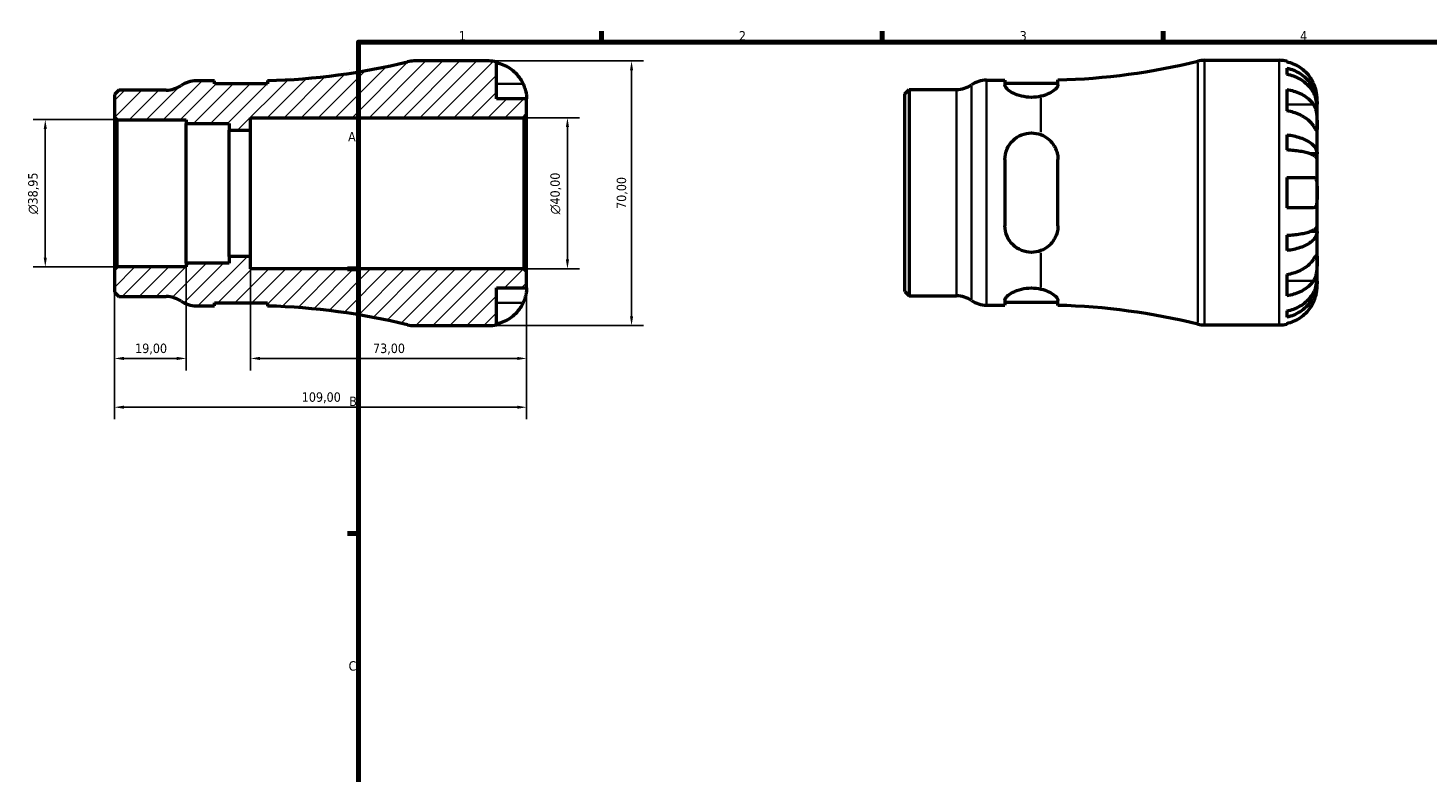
# Model space of a CAD drawing. Header units: millimetres. Extents: x -77 to 663, y 0 to 468.
# Tile 2 of 3: x -77 to 293, y 217 to 414. Entities that reach past the tile are written whole.
import ezdxf

# ---------------------------------------------------------------- set-up
doc = ezdxf.new("R2010")
doc.units = ezdxf.units.MM
for name, color, linetype, lineweight in [('Border (ISO)', 7, 'Continuous', 70), ('Dimension (ISO)', 7, 'Continuous', 25), ('Hatch (ISO)', 7, 'Continuous', 18), ('Visible (ISO)', 7, 'Continuous', 50), ('Visible Narrow (ISO)', 7, 'Continuous', 35)]:
    doc.layers.add(name, color=color, linetype=linetype, lineweight=lineweight)
doc.styles.add('Note Text (ISO)', font='tahoma.ttf')
doc.dimstyles.new('Default (ISO)', dxfattribs={"dimtxt": 2.5, "dimasz": 2.5, "dimexe": 3.175, "dimexo": 0, "dimgap": 0.762, "dimtad": 1, "dimrnd": 1e-08, "dimzin": 0, "dimtxsty": 'Note Text (ISO)', "dimcen": 0.09, "dimdle": 10, "dimclrd": 256, "dimclre": 256, "dimclrt": 232, "dimazin": 0, "dimtfac": 1.40208, "dimtmove": 0, "dimatfit": 3, "dimfxl": 1, "dimtolj": 1, "dimtzin": 0, "dimlwd": -1, "dimlwe": -1, "dimarcsym": 0})

# ---------------------------------------------------------------- blocks, each defined once
blk = doc.blocks.new('Borders Default Border')
at = {"layer": 'Border (ISO)'}
for p, q in [((74.25, 410), (74.25, 412.9)), ((148.5, 410), (148.5, 412.9)), ((222.75, 410), (222.75, 412.9)), ((10, 350), (7.1, 350)), ((10, 280), (7.1, 280))]:
    blk.add_line(p, q, dxfattribs=at)
at = {"layer": 'Border (ISO)', "flags": 128}
blk.add_lwpolyline([(10, 10), (10, 410), (584, 410), (584, 10), (10, 10)], dxfattribs=at)
at = {"layer": 'Border (ISO)', "color": 232, "true_color": 0xca0064, "char_height": 2.5, "attachment_point": 7, "style": 'Note Text (ISO)'}
for s, insert in [('1', (36.56, 410.4)), ('2', (110.62, 410.4)), ('3', (184.85, 410.35)), ('4', (259, 410.4)), ('A', (7.29, 383.75)), ('B', (7.59, 313.75)), ('C', (7.43, 243.71))]:
    blk.add_mtext(s, dxfattribs=dict(at, insert=insert))
blk = doc.blocks.new('*D7')
at = {"layer": 'Defpoints', "color": 0, "transparency": 16777216}
for p in [(44.5, 405), (44.5, 335), (82.24, 335)]:
    blk.add_point(p, dxfattribs=at)
at = {"layer": 'Dimension (ISO)', "transparency": 16777216}
for p, q in [((44.5, 405), (85.41, 405)), ((82.24, 402.5), (82.24, 337.5)), ((44.5, 335), (85.41, 335))]:
    blk.add_line(p, q, dxfattribs=at)
for points in [[(81.82, 402.5), (82.65, 402.5), (82.24, 405)], [(81.82, 337.5), (82.65, 337.5), (82.24, 335)]]:
    blk.add_solid(points, dxfattribs=at)
at = {"layer": 'Dimension (ISO)', "color": 232, "true_color": 0xca0064, "transparency": 16777216, "insert": (78.3, 365.88), "char_height": 2.5, "attachment_point": 1, "rotation": 90, "style": 'Note Text (ISO)'}
blk.add_mtext('\\A1;70,00', dxfattribs=at)
blk = doc.blocks.new('*D8')
at = {"layer": 'Defpoints', "color": 0, "transparency": 16777216}
for p in [(53.8, 390), (65.29, 390), (53.8, 350)]:
    blk.add_point(p, dxfattribs=at)
at = {"layer": 'Dimension (ISO)', "transparency": 16777216}
for p, q in [((53.8, 390), (68.46, 390)), ((65.29, 352.5), (65.29, 387.5)), ((53.8, 350), (68.46, 350))]:
    blk.add_line(p, q, dxfattribs=at)
for points in [[(64.87, 387.5), (65.7, 387.5), (65.29, 390)], [(64.87, 352.5), (65.7, 352.5), (65.29, 350)]]:
    blk.add_solid(points, dxfattribs=at)
at = {"layer": 'Dimension (ISO)', "color": 232, "true_color": 0xca0064, "transparency": 16777216, "insert": (60.76, 364.44), "char_height": 2.5, "attachment_point": 1, "rotation": 90, "style": 'Note Text (ISO)'}
blk.add_mtext('\\A1;\\fAIGDT|b0|i0;\\H2.5000;\\ln\\fTahoma|b0|i0;\\H2.5000;40,00', dxfattribs=at)
blk = doc.blocks.new('*D9')
at = {"layer": 'Defpoints', "color": 0, "transparency": 16777216}
for p in [(-53.8, 389.48), (-72.77, 350.52), (-53.8, 350.52)]:
    blk.add_point(p, dxfattribs=at)
at = {"layer": 'Dimension (ISO)', "transparency": 16777216}
for p, q in [((-53.8, 389.48), (-75.95, 389.48)), ((-72.77, 386.98), (-72.77, 353.02)), ((-53.8, 350.52), (-75.95, 350.52))]:
    blk.add_line(p, q, dxfattribs=at)
for points in [[(-73.19, 386.98), (-72.36, 386.98), (-72.77, 389.48)], [(-73.19, 353.02), (-72.36, 353.02), (-72.77, 350.52)]]:
    blk.add_solid(points, dxfattribs=at)
at = {"layer": 'Dimension (ISO)', "color": 232, "true_color": 0xca0064, "transparency": 16777216, "insert": (-77.3, 364.46), "char_height": 2.5, "attachment_point": 1, "rotation": 90, "style": 'Note Text (ISO)'}
blk.add_mtext('\\A1;\\fAIGDT|b0|i0;\\H2.5000;\\ln\\fTahoma|b0|i0;\\H2.5000;38,95', dxfattribs=at)
blk = doc.blocks.new('*D10')
at = {"layer": 'Defpoints', "color": 0, "transparency": 16777216}
for p in [(-54.5, 349.82), (-35.5, 351.5), (-35.5, 326.33)]:
    blk.add_point(p, dxfattribs=at)
at = {"layer": 'Dimension (ISO)', "transparency": 16777216}
for p, q in [((-54.5, 349.82), (-54.5, 323.15)), ((-35.5, 351.5), (-35.5, 323.15)), ((-52, 326.33), (-38, 326.33))]:
    blk.add_line(p, q, dxfattribs=at)
for points in [[(-52, 326.75), (-52, 325.91), (-54.5, 326.33)], [(-38, 326.75), (-38, 325.91), (-35.5, 326.33)]]:
    blk.add_solid(points, dxfattribs=at)
at = {"layer": 'Dimension (ISO)', "color": 232, "true_color": 0xca0064, "transparency": 16777216, "insert": (-49.02, 330.26), "char_height": 2.5, "attachment_point": 1, "style": 'Note Text (ISO)'}
blk.add_mtext('\\A1;19,00', dxfattribs=at)
blk = doc.blocks.new('*D11')
at = {"layer": 'Defpoints', "color": 0, "transparency": 16777216}
for p in [(-18.5, 353.33), (54.5, 349.3), (54.5, 326.33)]:
    blk.add_point(p, dxfattribs=at)
at = {"layer": 'Dimension (ISO)', "transparency": 16777216}
for p, q in [((-18.5, 353.33), (-18.5, 323.15)), ((54.5, 349.3), (54.5, 323.15)), ((-16, 326.33), (52, 326.33))]:
    blk.add_line(p, q, dxfattribs=at)
for points in [[(-16, 326.75), (-16, 325.91), (-18.5, 326.33)], [(52, 326.75), (52, 325.91), (54.5, 326.33)]]:
    blk.add_solid(points, dxfattribs=at)
at = {"layer": 'Dimension (ISO)', "color": 232, "true_color": 0xca0064, "transparency": 16777216, "insert": (13.88, 330.26), "char_height": 2.5, "attachment_point": 1, "style": 'Note Text (ISO)'}
blk.add_mtext('\\A1;73,00', dxfattribs=at)
blk = doc.blocks.new('*D12')
at = {"layer": 'Defpoints', "color": 0, "transparency": 16777216}
for p in [(-54.5, 349.82), (54.5, 349.3), (-54.5, 313.43)]:
    blk.add_point(p, dxfattribs=at)
at = {"layer": 'Dimension (ISO)', "transparency": 16777216}
for p, q in [((-54.5, 349.82), (-54.5, 310.26)), ((54.5, 349.3), (54.5, 310.26)), ((52, 313.43), (-52, 313.43))]:
    blk.add_line(p, q, dxfattribs=at)
for points in [[(-52, 313.85), (-52, 313.02), (-54.5, 313.43)], [(52, 313.85), (52, 313.02), (54.5, 313.43)]]:
    blk.add_solid(points, dxfattribs=at)
at = {"layer": 'Dimension (ISO)', "color": 232, "true_color": 0xca0064, "transparency": 16777216, "insert": (-4.96, 317.37), "char_height": 2.5, "attachment_point": 1, "style": 'Note Text (ISO)'}
blk.add_mtext('\\A1;109,00', dxfattribs=at)

msp = doc.modelspace()

# ---------------------------------------------------------------- hatches: boundary and pattern name
at = {"layer": 'Hatch (ISO)'}
h = msp.add_hatch(dxfattribs=at)
h.set_pattern_fill('ANSI31', color=256, scale=25.4, style=0)
h.set_pattern_definition([(45, (0, 0), (-2.245064, 2.245064), [])])
edge = h.paths.add_edge_path()
edge.add_line((-54.501, 390.176), (-53.801, 389.476))
edge.add_line((-53.801, 389.476), (-35.501, 389.476))
edge.add_line((-35.501, 389.476), (-35.501, 388.502))
edge.add_line((-35.501, 388.502), (-24.111, 388.502))
edge.add_line((-24.111, 388.502), (-24.111, 386.667))
edge.add_line((-24.111, 386.667), (-18.501, 386.667))
edge.add_line((-18.501, 386.667), (-18.501, 390))
edge.add_line((-18.501, 390), (53.799, 390))
edge.add_line((53.799, 390), (54.499, 390.7))
edge.add_line((54.499, 390.7), (54.499, 395))
edge.add_line((54.499, 395), (46.499, 395))
edge.add_line((46.499, 395), (46.499, 404.798))
edge.add_ellipse((44.499, 395), major_axis=(2, 9.798), ratio=1, start_angle=0, end_angle=11.53696)
edge.add_line((44.499, 405), (24.698, 405))
edge.add_ellipse((24.698, 398), major_axis=(0, 7), ratio=1, start_angle=0, end_angle=13.85834)
edge.add_ellipse((-18.501, 573.106), major_axis=(41.523, -168.31), ratio=1, start_angle=347.62658, end_angle=360, ccw=False)
edge.add_line((-14.009, 399.808), (-14.009, 398.95))
edge.add_line((-14.009, 398.95), (-28.009, 398.95))
edge.add_line((-28.009, 398.95), (-28.009, 399.75))
edge.add_line((-28.009, 399.75), (-32.909, 399.75))
edge.add_ellipse((-32.909, 392.75), major_axis=(0, 7), ratio=1, start_angle=0, end_angle=34.41151)
edge.add_ellipse((-40.821, 404.3), major_axis=(3.956, -5.775), ratio=1, start_angle=325.58849, end_angle=360, ccw=False)
edge.add_line((-40.821, 397.3), (-53.333, 397.3))
edge.add_line((-53.333, 397.3), (-54.501, 396.131))
edge.add_line((-54.501, 396.131), (-54.501, 390.176))
edge = h.paths.add_edge_path()
edge.add_line((-53.801, 350.524), (-54.501, 349.824))
edge.add_line((-54.501, 349.824), (-54.501, 343.869))
edge.add_line((-54.501, 343.869), (-53.333, 342.7))
edge.add_line((-53.333, 342.7), (-40.821, 342.7))
edge.add_ellipse((-40.821, 335.7), major_axis=(0, 7), ratio=1, start_angle=325.58849, end_angle=360, ccw=False)
edge.add_ellipse((-32.909, 347.25), major_axis=(-3.956, -5.775), ratio=1, start_angle=0, end_angle=34.41151)
edge.add_line((-32.909, 340.25), (-28.009, 340.25))
edge.add_line((-28.009, 340.25), (-28.009, 341.05))
edge.add_line((-28.009, 341.05), (-14.009, 341.05))
edge.add_line((-14.009, 341.05), (-14.009, 340.192))
edge.add_ellipse((-18.501, 166.894), major_axis=(4.492, 173.298), ratio=1, start_angle=347.62658, end_angle=360, ccw=False)
edge.add_ellipse((24.698, 342), major_axis=(-1.677, -6.796), ratio=1, start_angle=0, end_angle=13.85834)
edge.add_line((24.698, 335), (44.499, 335))
edge.add_ellipse((44.499, 345), major_axis=(0, -10), ratio=1, start_angle=0, end_angle=11.53696)
edge.add_line((46.499, 335.202), (46.499, 345))
edge.add_line((46.499, 345), (54.499, 345))
edge.add_line((54.499, 345), (54.499, 349.3))
edge.add_line((54.499, 349.3), (53.799, 350))
edge.add_line((53.799, 350), (-18.501, 350))
edge.add_line((-18.501, 350), (-18.501, 353.333))
edge.add_line((-18.501, 353.333), (-24.111, 353.333))
edge.add_line((-24.111, 353.333), (-24.111, 351.498))
edge.add_line((-24.111, 351.498), (-35.501, 351.498))
edge.add_line((-35.501, 351.498), (-35.501, 350.524))
edge.add_line((-35.501, 350.524), (-53.801, 350.524))

# ---------------------------------------------------------------- linework, layer by layer
at = {"layer": 'Visible (ISO)'}
for p, q in [((44.499, 405), (24.698, 405)), ((46.499, 395), (46.499, 404.798)), ((233.678, 405.178), (253.478, 405.178)), ((255.478, 404.976), (255.478, 404.745)), ((-14.009, 399.808), (-14.009, 398.95)), ((176.071, 399.928), (180.971, 399.928)), ((180.971, 399.928), (180.971, 398.597)), ((194.971, 398.657), (194.971, 399.986)), ((255.478, 403.095), (255.478, 401.434)), ((-53.333, 397.3), (-54.501, 396.131)), ((-54.501, 396.131), (-54.501, 390.176)), ((-40.821, 397.3), (-53.333, 397.3)), ((-28.009, 399.75), (-32.909, 399.75)), ((-28.009, 398.95), (-28.009, 399.75)), ((-14.009, 398.95), (-28.009, 398.95)), ((154.478, 396.309), (155.647, 397.478)), ((154.478, 344.046), (154.478, 396.309)), ((155.647, 397.478), (168.159, 397.478)), ((155.647, 397.478), (155.647, 342.878)), ((180.971, 399.128), (194.971, 399.128)), ((255.478, 397.449), (255.478, 391.792)), ((54.499, 395), (46.499, 395)), ((54.499, 390.7), (54.499, 395)), ((263.478, 393.569), (263.453, 393.569)), ((263.478, 393.569), (263.478, 395.178)), ((263.478, 392.957), (263.478, 393.569)), ((263.478, 387.856), (263.478, 392.957)), ((-54.501, 390.176), (-53.801, 389.476)), ((-54.501, 390.176), (-54.501, 349.824)), ((-53.801, 389.476), (-35.501, 389.476)), ((-53.801, 350.524), (-53.801, 389.476)), ((-35.501, 389.476), (-35.501, 388.502)), ((-18.501, 386.667), (-18.501, 390)), ((-18.501, 390), (53.799, 390)), ((53.799, 390), (54.499, 390.7)), ((53.799, 390), (53.799, 350)), ((54.499, 349.3), (54.499, 390.7)), ((-35.501, 388.502), (-24.111, 388.502)), ((-35.501, 351.498), (-35.501, 388.502)), ((-24.111, 388.502), (-24.111, 386.667)), ((-24.111, 386.667), (-18.501, 386.667)), ((-24.111, 353.333), (-24.111, 386.667)), ((-18.501, 353.333), (-18.501, 386.667)), ((255.478, 385.473), (255.478, 381.464)), ((263.478, 380.479), (263.478, 387.856)), ((180.971, 378.978), (180.971, 361.378)), ((194.971, 361.378), (194.971, 378.978)), ((263.478, 380.479), (261.57, 380.479)), ((263.478, 379.001), (263.478, 380.479)), ((263.478, 370.178), (263.478, 379.001)), ((255.478, 374.178), (255.478, 366.178)), ((263.478, 361.355), (263.478, 370.178)), ((263.478, 359.877), (261.57, 359.877)), ((263.478, 359.877), (263.478, 361.355)), ((263.478, 352.5), (263.478, 359.877)), ((255.478, 358.891), (255.478, 354.883)), ((-18.501, 353.333), (-24.111, 353.333)), ((-24.111, 353.333), (-24.111, 351.498)), ((-18.501, 350), (-18.501, 353.333)), ((263.478, 347.399), (263.478, 352.5)), ((-53.801, 350.524), (-54.501, 349.824)), ((-54.501, 349.824), (-54.501, 343.869)), ((-35.501, 350.524), (-53.801, 350.524)), ((-24.111, 351.498), (-35.501, 351.498)), ((-35.501, 351.498), (-35.501, 350.524)), ((53.799, 350), (-18.501, 350)), ((54.499, 349.3), (53.799, 350)), ((54.499, 345), (54.499, 349.3)), ((255.478, 348.564), (255.478, 342.907)), ((46.499, 335.202), (46.499, 345)), ((46.499, 345), (54.499, 345)), ((263.478, 346.787), (263.453, 346.787)), ((263.478, 346.787), (263.478, 347.399)), ((263.478, 345.178), (263.478, 346.787)), ((-54.501, 343.869), (-53.333, 342.7)), ((-53.333, 342.7), (-40.821, 342.7)), ((-28.009, 340.25), (-28.009, 341.05)), ((-28.009, 341.05), (-14.009, 341.05)), ((-14.009, 341.05), (-14.009, 340.192)), ((154.478, 344.046), (155.647, 342.878)), ((155.647, 342.878), (168.159, 342.878)), ((180.971, 341.759), (180.971, 340.428)), ((180.971, 341.228), (194.971, 341.228)), ((194.971, 340.37), (194.971, 341.698)), ((-32.909, 340.25), (-28.009, 340.25)), ((176.071, 340.428), (180.971, 340.428)), ((255.478, 338.921), (255.478, 337.261)), ((24.698, 335), (44.499, 335)), ((233.678, 335.178), (253.478, 335.178)), ((255.478, 335.611), (255.478, 335.38))]:
    msp.add_line(p, q, dxfattribs=at)
for centre, radius, start, end in [((-18.501, 573.106), 173.356, 271.48492, 283.85834), ((24.698, 398), 7, 90, 103.85834), ((44.499, 395), 10, 78.46304, 90), ((190.478, 573.284), 173.356, 271.48492, 283.85834), ((233.678, 398.178), 7, 90, 103.85834), ((253.478, 395.178), 10, 78.46304, 90), ((176.071, 392.928), 7, 90, 124.41151), ((-40.821, 404.3), 7, 270, 304.41151), ((-32.909, 392.75), 7, 90, 124.41151), ((168.159, 404.478), 7, 270, 304.41151), ((-40.821, 335.7), 7, 55.58849, 90), ((-32.909, 347.25), 7, 235.58849, 270), ((168.159, 335.878), 7, 55.58849, 90), ((176.071, 347.428), 7, 235.58849, 270), ((-18.501, 166.894), 173.356, 76.14166, 88.51508), ((190.478, 167.072), 173.356, 76.14166, 88.51508), ((24.698, 342), 7, 256.14166, 270), ((44.499, 345), 10, 270, 281.53696), ((233.678, 342.178), 7, 256.14166, 270), ((253.478, 345.178), 10, 270, 281.53696)]:
    msp.add_arc(centre, radius, start, end, dxfattribs=at)
for points, knots in [([(46.499, 404.567), (47.138, 404.436), (47.762, 404.239), (48.885, 403.772), (49.484, 403.456), (50.602, 402.706), (51.121, 402.271), (51.995, 401.394), (52.43, 400.87), (53.086, 399.883), (53.334, 399.438), (53.539, 399)], [0.18972425, 0.18972425, 0.18972425, 0.18972425, 0.36926522, 0.36926522, 0.55452014, 0.55452014, 0.73977506, 0.73977506, 0.92607912, 0.92607912, 1.06568045, 1.06568045, 1.06568045, 1.06568045]), ([(262.519, 399.178), (262.313, 399.616), (262.065, 400.061), (261.41, 401.047), (260.975, 401.571), (260.101, 402.449), (259.582, 402.884), (258.464, 403.634), (257.864, 403.95), (256.742, 404.416), (256.117, 404.614), (255.478, 404.745)], [4.90264375, 4.90264375, 4.90264375, 4.90264375, 5.04224508, 5.04224508, 5.22854914, 5.22854914, 5.41380406, 5.41380406, 5.59905898, 5.59905898, 5.77859995, 5.77859995, 5.77859995, 5.77859995]), ([(255.478, 403.095), (256.119, 402.968), (256.746, 402.776), (257.87, 402.325), (258.47, 402.02), (259.588, 401.295), (260.108, 400.875), (260.981, 400.028), (261.415, 399.523), (262.163, 398.435), (262.478, 397.853), (262.951, 396.744), (263.154, 396.114), (263.417, 394.827), (263.478, 394.171), (263.478, 393.569)], [0.1897184, 0.1897184, 0.1897184, 0.1897184, 0.3698032, 0.3698032, 0.5549844, 0.5549844, 0.7401655, 0.7401655, 0.9258164, 0.9258164, 1.1114673, 1.1114673, 1.2978252, 1.2978252, 1.484183, 1.484183, 1.484183, 1.484183]), ([(263.478, 392.957), (263.478, 393.492), (263.417, 394.077), (263.154, 395.222), (262.951, 395.782), (262.478, 396.77), (262.163, 397.288), (261.415, 398.255), (260.981, 398.705), (260.108, 399.458), (259.588, 399.833), (258.47, 400.478), (257.87, 400.749), (256.746, 401.151), (256.119, 401.321), (255.478, 401.434)], [4.4593823, 4.4593823, 4.4593823, 4.4593823, 4.6457401, 4.6457401, 4.832098, 4.832098, 5.0177489, 5.0177489, 5.2033998, 5.2033998, 5.388581, 5.388581, 5.5737621, 5.5737621, 5.753847, 5.753847, 5.753847, 5.753847]), ([(53.539, 399), (53.608, 398.853), (53.673, 398.706), (53.834, 398.32), (53.923, 398.083), (54.089, 397.592), (54.163, 397.341), (54.315, 396.743), (54.376, 396.414), (54.467, 395.779), (54.485, 395.501), (54.501, 395.105), (54.499, 395), (54.499, 395)], [-0.64008532, -0.64008532, -0.64008532, -0.64008532, -0.59222185, -0.59222185, -0.51595037, -0.51595037, -0.43235608, -0.43235608, -0.30863031, -0.30863031, -0.15844955, -0.15844955, 0, 0, 0, 0]), ([(190.478, 395.671), (189.676, 395.486), (188.803, 395.385), (187.971, 395.385), (187.084, 395.385), (186.154, 395.5), (184.464, 395.915), (183.704, 396.212), (182.459, 396.844), (181.904, 397.228), (181.159, 397.964), (180.971, 398.314), (180.971, 398.597)], [-0.2497708, -0.2497708, -0.2497708, -0.2497708, 0, 0, 0, 0.2658348, 0.2658348, 0.5316696, 0.5316696, 0.8186992, 0.8186992, 1.1057288, 1.1057288, 1.1057288, 1.1057288]), ([(194.971, 398.657), (194.971, 398.594), (194.961, 398.527), (194.924, 398.384), (194.893, 398.307), (194.749, 398.024), (194.578, 397.806), (193.94, 397.19), (193.348, 396.78), (191.99, 396.119), (191.273, 395.854), (190.478, 395.671)], [-0.89376333, -0.89376333, -0.89376333, -0.89376333, -0.82901237, -0.82901237, -0.75868071, -0.75868071, -0.57808432, -0.57808432, -0.26142214, -0.26142214, -0.00004318, -0.00004318, -0.00004318, -0.00004318]), ([(255.478, 397.449), (256.117, 397.356), (256.742, 397.217), (257.864, 396.887), (258.464, 396.664), (259.582, 396.133), (260.101, 395.825), (260.975, 395.205), (261.41, 394.834), (262.065, 394.137), (262.313, 393.822), (262.519, 393.512)], [0.18972425, 0.18972425, 0.18972425, 0.18972425, 0.36926522, 0.36926522, 0.55452014, 0.55452014, 0.73977506, 0.73977506, 0.92607912, 0.92607912, 1.06568045, 1.06568045, 1.06568045, 1.06568045]), ([(263.478, 395.178), (263.478, 395.178), (263.479, 395.221), (263.476, 395.398), (263.472, 395.54), (263.44, 395.988), (263.402, 396.332), (263.272, 397.008), (263.203, 397.3), (263.046, 397.839), (262.968, 398.077), (262.788, 398.563), (262.686, 398.811), (262.557, 399.096), (262.538, 399.137), (262.519, 399.178)], [-2.77804136, -2.77804136, -2.77804136, -2.77804136, -2.67672151, -2.67672151, -2.56558131, -2.56558131, -2.40960112, -2.40960112, -2.30519389, -2.30519389, -2.22617552, -2.22617552, -2.14450488, -2.14450488, -2.1308178, -2.1308178, -2.1308178, -2.1308178]), ([(262.519, 393.512), (262.577, 393.424), (262.633, 393.332), (262.794, 393.038), (262.892, 392.823), (263.067, 392.348), (263.144, 392.089), (263.295, 391.434), (263.356, 391.033), (263.446, 390.125), (263.464, 389.628), (263.48, 388.674), (263.478, 388.23), (263.478, 387.856)], [-0.64434498, -0.64434498, -0.64434498, -0.64434498, -0.60308586, -0.60308586, -0.52007987, -0.52007987, -0.43273909, -0.43273909, -0.31000661, -0.31000661, -0.15868997, -0.15868997, 0, 0, 0, 0]), ([(262.519, 387.856), (262.313, 388.165), (262.065, 388.48), (261.41, 389.177), (260.975, 389.548), (260.101, 390.169), (259.582, 390.476), (258.464, 391.007), (257.864, 391.23), (256.742, 391.56), (256.117, 391.699), (255.478, 391.792)], [4.90264375, 4.90264375, 4.90264375, 4.90264375, 5.04224508, 5.04224508, 5.22854914, 5.22854914, 5.41380406, 5.41380406, 5.59905898, 5.59905898, 5.77859995, 5.77859995, 5.77859995, 5.77859995]), ([(180.971, 378.978), (180.971, 379.892), (181.159, 380.85), (181.904, 382.597), (182.459, 383.386), (183.704, 384.59), (184.464, 385.105), (186.154, 385.799), (187.084, 385.978), (188.803, 385.978), (189.676, 385.821), (190.478, 385.513)], [1.0668555, 1.0668555, 1.0668555, 1.0668555, 1.3538851, 1.3538851, 1.6409147, 1.6409147, 1.9067495, 1.9067495, 2.1725843, 2.1725843, 2.4223551, 2.4223551, 2.4223551, 2.4223551]), ([(190.478, 385.513), (191.271, 385.209), (191.987, 384.769), (193.352, 383.566), (193.949, 382.753), (194.588, 381.329), (194.758, 380.782), (194.933, 379.81), (194.971, 379.396), (194.971, 378.978)], [-0.89705187, -0.89705187, -0.89705187, -0.89705187, -0.63537523, -0.63537523, -0.31444793, -0.31444793, -0.13133071, -0.13133071, 0, 0, 0, 0]), ([(255.478, 385.473), (256.119, 385.406), (256.746, 385.306), (257.87, 385.069), (258.47, 384.909), (259.588, 384.529), (260.108, 384.309), (260.981, 383.865), (261.415, 383.6), (262.163, 383.03), (262.478, 382.725), (262.951, 382.143), (263.154, 381.813), (263.417, 381.139), (263.478, 380.794), (263.478, 380.479)], [0.1897184, 0.1897184, 0.1897184, 0.1897184, 0.3698032, 0.3698032, 0.5549844, 0.5549844, 0.7401655, 0.7401655, 0.9258164, 0.9258164, 1.1114673, 1.1114673, 1.2978252, 1.2978252, 1.484183, 1.484183, 1.484183, 1.484183]), ([(263.478, 387.856), (263.478, 387.646), (263.478, 387.461), (263.477, 387.133), (263.475, 386.997), (263.457, 386.756), (263.436, 386.685), (263.349, 386.683), (263.286, 386.745), (263.13, 386.947), (263.053, 387.057), (262.875, 387.319), (262.775, 387.468), (262.618, 387.705), (262.569, 387.779), (262.519, 387.856)], [0, 0, 0, 0, 0.08884908, 0.08884908, 0.18379648, 0.18379648, 0.31419699, 0.31419699, 0.43784665, 0.43784665, 0.52411276, 0.52411276, 0.60765264, 0.60765264, 0.6434969, 0.6434969, 0.6434969, 0.6434969]), ([(263.478, 379.001), (263.478, 379.156), (263.417, 379.326), (263.154, 379.659), (262.951, 379.822), (262.478, 380.109), (262.163, 380.259), (261.415, 380.541), (260.981, 380.671), (260.108, 380.89), (259.588, 380.999), (258.47, 381.186), (257.87, 381.265), (256.746, 381.382), (256.119, 381.432), (255.478, 381.464)], [4.4593823, 4.4593823, 4.4593823, 4.4593823, 4.6457401, 4.6457401, 4.832098, 4.832098, 5.0177489, 5.0177489, 5.2033998, 5.2033998, 5.388581, 5.388581, 5.5737621, 5.5737621, 5.753847, 5.753847, 5.753847, 5.753847]), ([(255.478, 374.178), (256.117, 374.178), (256.742, 374.178), (257.864, 374.178), (258.464, 374.178), (259.582, 374.178), (260.101, 374.178), (260.975, 374.178), (261.41, 374.178), (262.065, 374.178), (262.313, 374.178), (262.519, 374.178)], [0.18972425, 0.18972425, 0.18972425, 0.18972425, 0.36926522, 0.36926522, 0.55452014, 0.55452014, 0.73977506, 0.73977506, 0.92607912, 0.92607912, 1.06568045, 1.06568045, 1.06568045, 1.06568045]), ([(262.519, 374.178), (262.587, 374.178), (262.653, 374.17), (262.814, 374.127), (262.903, 374.079), (263.069, 373.931), (263.142, 373.828), (263.294, 373.505), (263.356, 373.258), (263.446, 372.602), (263.464, 372.18), (263.48, 371.229), (263.478, 370.706), (263.478, 370.178)], [-0.64008532, -0.64008532, -0.64008532, -0.64008532, -0.59222185, -0.59222185, -0.51595037, -0.51595037, -0.43235608, -0.43235608, -0.30863031, -0.30863031, -0.15844955, -0.15844955, 0, 0, 0, 0]), ([(263.478, 370.178), (263.478, 369.84), (263.479, 369.504), (263.476, 368.818), (263.472, 368.475), (263.44, 367.71), (263.402, 367.321), (263.272, 366.8), (263.203, 366.63), (263.046, 366.4), (262.968, 366.325), (262.788, 366.217), (262.686, 366.187), (262.557, 366.178), (262.538, 366.178), (262.519, 366.178)], [-2.77804136, -2.77804136, -2.77804136, -2.77804136, -2.67672151, -2.67672151, -2.56558131, -2.56558131, -2.40960112, -2.40960112, -2.30519389, -2.30519389, -2.22617552, -2.22617552, -2.14450488, -2.14450488, -2.1308178, -2.1308178, -2.1308178, -2.1308178]), ([(262.519, 366.178), (262.313, 366.178), (262.065, 366.178), (261.41, 366.178), (260.975, 366.178), (260.101, 366.178), (259.582, 366.178), (258.464, 366.178), (257.864, 366.178), (256.742, 366.178), (256.117, 366.178), (255.478, 366.178)], [4.90264375, 4.90264375, 4.90264375, 4.90264375, 5.04224508, 5.04224508, 5.22854914, 5.22854914, 5.41380406, 5.41380406, 5.59905898, 5.59905898, 5.77859995, 5.77859995, 5.77859995, 5.77859995]), ([(190.478, 354.842), (189.676, 354.535), (188.803, 354.378), (187.971, 354.378), (187.084, 354.378), (186.154, 354.556), (184.464, 355.251), (183.704, 355.766), (182.459, 356.969), (181.904, 357.759), (181.159, 359.506), (180.971, 360.464), (180.971, 361.378)], [-0.2497708, -0.2497708, -0.2497708, -0.2497708, 0, 0, 0, 0.2658348, 0.2658348, 0.5316696, 0.5316696, 0.8186992, 0.8186992, 1.1057288, 1.1057288, 1.1057288, 1.1057288]), ([(194.971, 361.378), (194.971, 361.171), (194.961, 360.965), (194.924, 360.538), (194.893, 360.317), (194.749, 359.54), (194.578, 359), (193.94, 357.592), (193.348, 356.788), (191.99, 355.589), (191.273, 355.148), (190.478, 354.842)], [-0.89376333, -0.89376333, -0.89376333, -0.89376333, -0.82901237, -0.82901237, -0.75868071, -0.75868071, -0.57808432, -0.57808432, -0.26142214, -0.26142214, -0.00004318, -0.00004318, -0.00004318, -0.00004318]), ([(255.478, 358.891), (256.119, 358.924), (256.746, 358.974), (257.87, 359.09), (258.47, 359.169), (259.588, 359.357), (260.108, 359.465), (260.981, 359.685), (261.415, 359.815), (262.163, 360.096), (262.478, 360.247), (262.951, 360.534), (263.154, 360.697), (263.417, 361.029), (263.478, 361.199), (263.478, 361.355)], [0.1897184, 0.1897184, 0.1897184, 0.1897184, 0.3698032, 0.3698032, 0.5549844, 0.5549844, 0.7401655, 0.7401655, 0.9258164, 0.9258164, 1.1114673, 1.1114673, 1.2978252, 1.2978252, 1.484183, 1.484183, 1.484183, 1.484183]), ([(263.478, 359.877), (263.478, 359.561), (263.417, 359.217), (263.154, 358.542), (262.951, 358.212), (262.478, 357.631), (262.163, 357.325), (261.415, 356.756), (260.981, 356.491), (260.108, 356.047), (259.588, 355.826), (258.47, 355.446), (257.87, 355.287), (256.746, 355.05), (256.119, 354.95), (255.478, 354.883)], [4.4593823, 4.4593823, 4.4593823, 4.4593823, 4.6457401, 4.6457401, 4.832098, 4.832098, 5.0177489, 5.0177489, 5.2033998, 5.2033998, 5.388581, 5.388581, 5.5737621, 5.5737621, 5.753847, 5.753847, 5.753847, 5.753847]), ([(255.478, 348.564), (256.117, 348.656), (256.742, 348.796), (257.864, 349.126), (258.464, 349.349), (259.582, 349.88), (260.101, 350.187), (260.975, 350.808), (261.41, 351.178), (262.065, 351.876), (262.313, 352.19), (262.519, 352.5)], [0.18972425, 0.18972425, 0.18972425, 0.18972425, 0.36926522, 0.36926522, 0.55452014, 0.55452014, 0.73977506, 0.73977506, 0.92607912, 0.92607912, 1.06568045, 1.06568045, 1.06568045, 1.06568045]), ([(262.519, 352.5), (262.577, 352.588), (262.633, 352.673), (262.794, 352.916), (262.892, 353.062), (263.067, 353.32), (263.144, 353.428), (263.295, 353.621), (263.356, 353.677), (263.446, 353.664), (263.464, 353.563), (263.48, 353.17), (263.478, 352.874), (263.478, 352.5)], [-0.64434498, -0.64434498, -0.64434498, -0.64434498, -0.60308586, -0.60308586, -0.52007987, -0.52007987, -0.43273909, -0.43273909, -0.31000661, -0.31000661, -0.15868997, -0.15868997, 0, 0, 0, 0]), ([(263.478, 352.5), (263.478, 352.291), (263.478, 352.059), (263.477, 351.541), (263.475, 351.254), (263.457, 350.544), (263.436, 350.113), (263.349, 349.271), (263.286, 348.868), (263.13, 348.217), (263.053, 347.962), (262.875, 347.493), (262.775, 347.279), (262.618, 347), (262.569, 346.92), (262.519, 346.843)], [0, 0, 0, 0, 0.08884908, 0.08884908, 0.18379648, 0.18379648, 0.31419699, 0.31419699, 0.43784665, 0.43784665, 0.52411276, 0.52411276, 0.60765264, 0.60765264, 0.6434969, 0.6434969, 0.6434969, 0.6434969]), ([(54.499, 345), (54.499, 345), (54.499, 344.957), (54.496, 344.78), (54.492, 344.638), (54.46, 344.19), (54.423, 343.846), (54.293, 343.17), (54.224, 342.877), (54.067, 342.339), (53.989, 342.101), (53.809, 341.615), (53.707, 341.367), (53.577, 341.082), (53.558, 341.041), (53.539, 341)], [-2.77804136, -2.77804136, -2.77804136, -2.77804136, -2.67672151, -2.67672151, -2.56558131, -2.56558131, -2.40960112, -2.40960112, -2.30519389, -2.30519389, -2.22617552, -2.22617552, -2.14450488, -2.14450488, -2.1308178, -2.1308178, -2.1308178, -2.1308178]), ([(180.971, 341.759), (180.971, 342.042), (181.159, 342.392), (181.904, 343.127), (182.459, 343.511), (183.704, 344.143), (184.464, 344.44), (186.154, 344.856), (187.084, 344.97), (188.803, 344.97), (189.676, 344.87), (190.478, 344.685)], [1.0668555, 1.0668555, 1.0668555, 1.0668555, 1.3538851, 1.3538851, 1.6409147, 1.6409147, 1.9067495, 1.9067495, 2.1725843, 2.1725843, 2.4223551, 2.4223551, 2.4223551, 2.4223551]), ([(190.478, 344.685), (191.271, 344.502), (191.987, 344.238), (193.352, 343.575), (193.949, 343.16), (194.588, 342.539), (194.758, 342.319), (194.933, 341.967), (194.971, 341.827), (194.971, 341.698)], [-0.89705187, -0.89705187, -0.89705187, -0.89705187, -0.63537523, -0.63537523, -0.31444793, -0.31444793, -0.13133071, -0.13133071, 0, 0, 0, 0]), ([(255.478, 338.921), (256.119, 339.035), (256.746, 339.205), (257.87, 339.607), (258.47, 339.878), (259.588, 340.523), (260.108, 340.897), (260.981, 341.651), (261.415, 342.1), (262.163, 343.068), (262.478, 343.586), (262.951, 344.574), (263.154, 345.134), (263.417, 346.279), (263.478, 346.864), (263.478, 347.399)], [0.1897184, 0.1897184, 0.1897184, 0.1897184, 0.3698032, 0.3698032, 0.5549844, 0.5549844, 0.7401655, 0.7401655, 0.9258164, 0.9258164, 1.1114673, 1.1114673, 1.2978252, 1.2978252, 1.484183, 1.484183, 1.484183, 1.484183]), ([(262.519, 346.843), (262.313, 346.533), (262.065, 346.219), (261.41, 345.521), (260.975, 345.151), (260.101, 344.53), (259.582, 344.223), (258.464, 343.692), (257.864, 343.469), (256.742, 343.139), (256.117, 343), (255.478, 342.907)], [4.90264375, 4.90264375, 4.90264375, 4.90264375, 5.04224508, 5.04224508, 5.22854914, 5.22854914, 5.41380406, 5.41380406, 5.59905898, 5.59905898, 5.77859995, 5.77859995, 5.77859995, 5.77859995]), ([(263.478, 346.787), (263.478, 346.185), (263.417, 345.528), (263.154, 344.242), (262.951, 343.612), (262.478, 342.503), (262.163, 341.92), (261.415, 340.833), (260.981, 340.328), (260.108, 339.481), (259.588, 339.061), (258.47, 338.336), (257.87, 338.031), (256.746, 337.579), (256.119, 337.388), (255.478, 337.261)], [4.4593823, 4.4593823, 4.4593823, 4.4593823, 4.6457401, 4.6457401, 4.832098, 4.832098, 5.0177489, 5.0177489, 5.2033998, 5.2033998, 5.388581, 5.388581, 5.5737621, 5.5737621, 5.753847, 5.753847, 5.753847, 5.753847]), ([(262.519, 341.178), (262.587, 341.324), (262.653, 341.472), (262.814, 341.858), (262.903, 342.095), (263.069, 342.586), (263.142, 342.837), (263.294, 343.435), (263.356, 343.764), (263.446, 344.399), (263.464, 344.677), (263.48, 345.073), (263.478, 345.178), (263.478, 345.178)], [-0.64008532, -0.64008532, -0.64008532, -0.64008532, -0.59222185, -0.59222185, -0.51595037, -0.51595037, -0.43235608, -0.43235608, -0.30863031, -0.30863031, -0.15844955, -0.15844955, 0, 0, 0, 0]), ([(53.539, 341), (53.334, 340.562), (53.086, 340.117), (52.43, 339.13), (51.995, 338.606), (51.121, 337.729), (50.602, 337.294), (49.484, 336.544), (48.885, 336.228), (47.762, 335.761), (47.138, 335.564), (46.499, 335.433)], [4.90264375, 4.90264375, 4.90264375, 4.90264375, 5.04224508, 5.04224508, 5.22854914, 5.22854914, 5.41380406, 5.41380406, 5.59905898, 5.59905898, 5.77859995, 5.77859995, 5.77859995, 5.77859995]), ([(255.478, 335.611), (256.117, 335.742), (256.742, 335.939), (257.864, 336.406), (258.464, 336.721), (259.582, 337.472), (260.101, 337.907), (260.975, 338.784), (261.41, 339.308), (262.065, 340.295), (262.313, 340.739), (262.519, 341.178)], [0.18972425, 0.18972425, 0.18972425, 0.18972425, 0.36926522, 0.36926522, 0.55452014, 0.55452014, 0.73977506, 0.73977506, 0.92607912, 0.92607912, 1.06568045, 1.06568045, 1.06568045, 1.06568045])]:
    msp.add_open_spline(points, degree=3, knots=knots, dxfattribs=at)
at = {"layer": 'Visible Narrow (ISO)'}
for p, q in [((232.001, 335.81), (232.001, 404.546)), ((233.678, 404.747), (233.678, 335.609)), ((253.478, 335.609), (253.478, 404.747)), ((53.187, 399), (46.851, 399)), ((168.159, 343.214), (168.159, 397.142)), ((172.115, 342.004), (172.115, 398.352)), ((176.071, 399.562), (176.071, 340.794)), ((190.478, 386.13), (190.478, 395.289)), ((262.167, 393.512), (255.83, 393.512)), ((190.478, 345.066), (190.478, 354.225)), ((262.167, 346.843), (255.83, 346.843)), ((53.187, 341), (46.851, 341))]:
    msp.add_line(p, q, dxfattribs=at)

# ---------------------------------------------------------------- block references
msp.add_blockref('Borders Default Border', (0, 0))

# ---------------------------------------------------------------- dimensions: what is measured, and where the dimension line sits
at = {"layer": 'Dimension (ISO)'}
for base, p1, p2, angle, picture, middle in [((82.237, 335), (44.499, 405), (44.499, 335), 90, '*D7', (82.237, 370)), ((54.499, 326.329), (-18.501, 353.333), (54.499, 349.3), 180, '*D11', (17.999, 326.329)), ((-54.501, 313.434), (54.499, 349.3), (-54.501, 349.824), 180, '*D12', (-0.001, 313.434))]:
    dim = msp.add_linear_dim(base=base, p1=p1, p2=p2, angle=angle, dimstyle='Default (ISO)', override={"dimdec": 2, "dimtp": 0, "dimtm": 0, "dimtdec": 2, "dimtofl": 0, "dimatfit": 1}, dxfattribs=at)
    dim.commit()
    dim.dimension.update_dxf_attribs({"geometry": picture, "text_midpoint": middle, "dimtype": 160})
for base, p1, p2, picture, middle in [((-72.773, 350.524), (-53.801, 389.476), (-53.801, 350.524), '*D9', (-72.773, 370)), ((65.286, 390), (53.799, 350), (53.799, 390), '*D8', (65.286, 370))]:
    dim = msp.add_linear_dim(base=base, p1=p1, p2=p2, angle=90, text='\\fAIGDT|b0|i0;\\H2.5000;\\ln\\fTahoma|b0|i0;\\H2.5000;<>', dimstyle='Default (ISO)', override={"dimdec": 2, "dimtp": 0, "dimtm": 0, "dimtdec": 2, "dimtofl": 0, "dimatfit": 1}, dxfattribs=at)
    dim.commit()
    dim.dimension.update_dxf_attribs({"geometry": picture, "text_midpoint": middle, "dimtype": 160})
dim = msp.add_linear_dim(base=(-35.501, 326.329), p1=(-54.501, 349.824), p2=(-35.501, 351.498), dimstyle='Default (ISO)', override={"dimdec": 2, "dimtp": 0, "dimtm": 0, "dimtdec": 2, "dimtofl": 0, "dimatfit": 1}, dxfattribs=at)
dim.commit()
dim.dimension.update_dxf_attribs({"geometry": '*D10', "text_midpoint": (-45.001, 326.329), "dimtype": 160})

doc.saveas('drawing.dxf')
